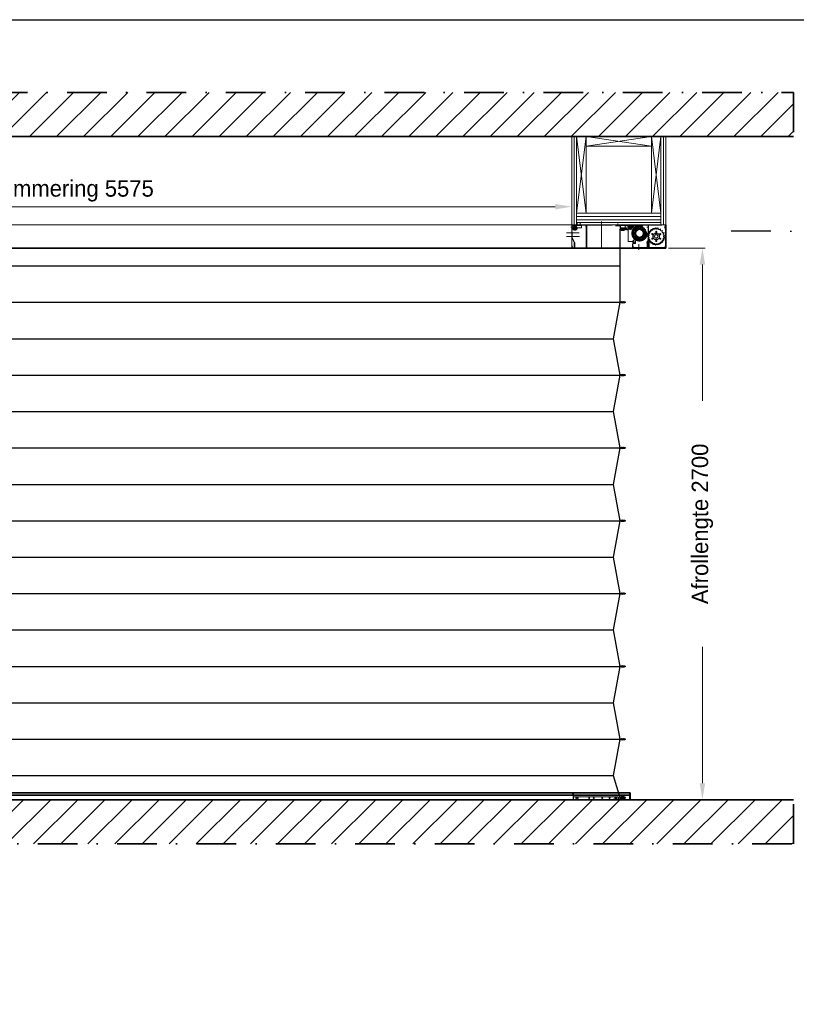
# Model space of a CAD drawing. Extents: x 50445 to 145605, y -10968 to 41989.
# Tile 83 of 256: x 54935 to 58989, y 36852 to 41989. Entities that reach past the tile are written whole.
import ezdxf

# ---------------------------------------------------------------- set-up
doc = ezdxf.new("R2010")
doc.units = 0
doc.header["$LTSCALE"] = 414.30304
doc.header["$MEASUREMENT"] = 0
doc.linetypes.add('DASHDOT', pattern=[1, 0.5, -0.25, 0, -0.25])
doc.linetypes.add('DASHED', pattern=[0.75, 0.5, -0.25])
doc.layers.get('0').update_dxf_attribs({"linetype": 'CONTINUOUS'})
doc.layers.get('Defpoints').update_dxf_attribs({"linetype": 'CONTINUOUS'})
for name, color, linetype, lineweight in [('BESCHRIFTUNG 025', 7, 'CONTINUOUS', 25), ('BLECH', 5, 'CONTINUOUS', 35), ('GEWEBE', 171, 'CONTINUOUS', 25), ('LIJN18', 30, 'CONTINUOUS', 18), ('PROMAT', 7, 'CONTINUOUS', 35), ('SCHRAFFUR WÄNDE', 34, 'CONTINUOUS', 18), ('STAHLBAU', 7, 'CONTINUOUS', 35), ('UNSICHTBARE', 7, 'DASHED', 18)]:
    doc.layers.add(name, color=color, linetype=linetype, lineweight=lineweight)
doc.dimstyles.get("Standard").update_dxf_attribs({"dimtxt": 0.18, "dimasz": 0.18, "dimexe": 0.18, "dimexo": 0.0625, "dimgap": 0.09, "dimtad": 0, "dimtih": 1, "dimtoh": 1, "dimdec": 4, "dimzin": 0, "dimdsep": 46, "dimtxsty": 'Standard', "dimcen": 0.09, "dimadec": 0, "dimazin": 0, "dimtfac": 1, "dimtdec": 4, "dimtofl": 0, "dimtmove": 0, "dimatfit": 3, "dimfxl": 1, "dimtolj": 1, "dimtzin": 0, "dimarcsym": 0})

# ---------------------------------------------------------------- blocks, each defined once
blk = doc.blocks.new('*D129')
at = {"layer": 'Defpoints', "color": 0, "linetype": 'Continuous', "lineweight": 0, "transparency": 16777216}
for p in [(58307.2, 40797.5), (58498.4, 37919.5), (58974.2, 37919.5)]:
    blk.add_point(p, dxfattribs=at)
at = {"layer": 'LIJN18', "color": 0, "linetype": 'Continuous', "lineweight": 0, "transparency": 16777216}
for p, q in [((58322.2, 40797.5), (58513.4, 40797.5)), ((58498.4, 40711.5), (58498.4, 39999.8)), ((58498.4, 38005.5), (58498.4, 38717.2)), ((58959.2, 37919.5), (58483.4, 37919.5))]:
    blk.add_line(p, q, dxfattribs=at)
for points in [[(58484, 40711.5), (58512.7, 40711.5), (58498.4, 40797.5)], [(58484, 38005.5), (58512.7, 38005.5), (58498.4, 37919.5)]]:
    blk.add_solid(points, dxfattribs=at)
at = {"layer": 'LIJN18', "color": 0, "linetype": 'Continuous', "lineweight": 0, "transparency": 16777216, "insert": (58498.4, 39358.5), "char_height": 86, "attachment_point": 5, "rotation": 90}
blk.add_mtext('\\A1;Afrollengte 2700', dxfattribs=at)
blk = doc.blocks.new('*D130')
at = {"layer": 'Defpoints', "color": 0, "linetype": 'Continuous', "lineweight": 0, "transparency": 16777216}
for p in [(51919.2, 41013.7), (51919.2, 40919.5), (57816.2, 40919.5)]:
    blk.add_point(p, dxfattribs=at)
at = {"layer": 'LIJN18', "color": 0, "linetype": 'Continuous', "lineweight": 0, "transparency": 16777216}
for p, q in [((51919.2, 40934.5), (51919.2, 41028.7)), ((57730.2, 41013.7), (52005.2, 41013.7)), ((57816.2, 40934.5), (57816.2, 41028.7))]:
    blk.add_line(p, q, dxfattribs=at)
for points in [[(52005.2, 41028), (52005.2, 40999.4), (51919.2, 41013.7)], [(57730.2, 41028), (57730.2, 40999.4), (57816.2, 41013.7)]]:
    blk.add_solid(points, dxfattribs=at)
at = {"layer": 'LIJN18', "color": 0, "linetype": 'Continuous', "lineweight": 0, "transparency": 16777216, "insert": (54867.7, 41096), "char_height": 86, "attachment_point": 5}
blk.add_mtext('\\A1;binnenzijde betimmering 5575', dxfattribs=at)

msp = doc.modelspace()

# ---------------------------------------------------------------- hatches: boundary and pattern name
at = {"layer": 'SCHRAFFUR WÄNDE'}
h = msp.add_hatch(dxfattribs=at)
h.set_pattern_fill('ANSI31', color=256, scale=32, style=0)
h.set_pattern_definition([(45, (47024.36, 29034.15), (-70.7107, 70.7107), [])])
h.paths.add_polyline_path([(58974.2, 41610.3), (50649.3, 41610.3), (50649.3, 41379.5), (58974.2, 41379.5)])
h = msp.add_hatch(dxfattribs=at)
h.set_pattern_fill('ANSI31', color=256, scale=32, style=0)
h.set_pattern_definition([(45, (47024.36, 28574.15), (-70.7107, 70.7107), [])])
h.paths.add_polyline_path([(50649.3, 37919.5), (50649.3, 37688.7), (58974.2, 37688.7), (58974.2, 37919.5)])

# ---------------------------------------------------------------- linework, layer by layer
at = {"linetype": 'Continuous', "lineweight": 0}
for p, q in [((57816.2, 40919.5), (57816.2, 41379.5)), ((57828.7, 40919.5), (57828.7, 41379.5)), ((57841.2, 40919.5), (57841.2, 41379.5)), ((57841.2, 41379.5), (57891.2, 40980.5)), ((57841.2, 40980.5), (57891.2, 41379.5)), ((57891.2, 40980.5), (57891.2, 41379.5)), ((57891.2, 41379.5), (57891.2, 41329.5)), ((57891.2, 41379.5), (58232.2, 41329.5)), ((57891.2, 41329.5), (58232.2, 41379.5)), ((58232.2, 41379.5), (58232.2, 40980.5)), ((58232.2, 41379.5), (58282.2, 40980.5)), ((58232.2, 40980.5), (58282.2, 41379.5)), ((58282.2, 40919.5), (58282.2, 41379.5)), ((58294.7, 40919.5), (58294.7, 41379.5)), ((58307.2, 40919.5), (58307.2, 41379.5)), ((57891.2, 41329.5), (58232.2, 41329.5)), ((57841.2, 40980.5), (58282.2, 40980.5)), ((57841.2, 40980.5), (57891.2, 40980.5)), ((57841.2, 40962.5), (58282.2, 40962.5)), ((51428.2, 40919.5), (58307.2, 40919.5)), ((57841.2, 40944.5), (58282.2, 40944.5)), ((57841.2, 40932), (58282.2, 40932))]:
    msp.add_line(p, q, dxfattribs=at)
msp.add_lwpolyline([(50444.8, 31714.2), (50444.8, 41989.4), (65294.8, 41989.4), (65294.8, 31714.2)], close=True)
at = {"layer": 'BESCHRIFTUNG 025', "linetype": 'DASHDOT'}
msp.add_line((59270.3, 40886.7), (58645.3, 40886.7), dxfattribs=at)
at = {"layer": 'BLECH'}
for p, q in [((57893.2, 40919.5), (57893.2, 40828.5)), ((57893.2, 40916.5), (57893.2, 40797.5)), ((58307.2, 40797.5), (58307.2, 40919.5)), ((58307.2, 40797.5), (51519.2, 40797.5)), ((58066.7, 40797.5), (58307.2, 40797.5)), ((58121.7, 37954.5), (51613.7, 37954.5)), ((58121.7, 37943.2), (51613.7, 37943.2)), ((58121.7, 37919.5), (51613.7, 37919.5)), ((58121.7, 37954.5), (58121.7, 37919.5))]:
    msp.add_line(p, q, dxfattribs=at)
at = {"layer": 'GEWEBE'}
for p, q in [((58066.7, 40894.9), (58066.8, 40704.9)), ((51668.6, 40704.9), (58066.9, 40704.9)), ((58066.9, 40704.9), (58066.9, 40514.9)), ((51668.6, 40514.9), (58066.9, 40514.9)), ((58066.9, 40514.9), (58033.4, 40324.9)), ((51702.1, 40324.9), (58033.4, 40324.9)), ((58033.4, 40324.9), (58066.9, 40134.9)), ((51668.6, 40134.9), (58066.9, 40134.9)), ((58066.9, 40134.9), (58032.9, 39944.9)), ((51702.1, 39944.9), (58033.4, 39944.9)), ((58032.9, 39944.9), (58066.9, 39754.9)), ((51668.6, 39754.9), (58066.9, 39754.9)), ((58066.9, 39754.9), (58032.9, 39564.9)), ((51702.1, 39564.9), (58033.4, 39564.9)), ((58032.9, 39564.9), (58066.9, 39374.9)), ((51668.6, 39374.9), (58066.9, 39374.9)), ((58066.9, 39374.9), (58032.9, 39184.9)), ((51702.1, 39184.9), (58033.4, 39184.9)), ((58032.9, 39184.9), (58066.9, 38994.9)), ((51668.6, 38994.9), (58066.9, 38994.9)), ((58066.9, 38994.9), (58032.9, 38804.9)), ((51702.1, 38804.9), (58033.4, 38804.9)), ((58032.9, 38804.9), (58066.9, 38614.9)), ((51668.6, 38614.9), (58066.9, 38614.9)), ((58066.9, 38614.9), (58032.9, 38424.9)), ((51702.1, 38424.9), (58033.4, 38424.9)), ((58032.9, 38424.9), (58066.9, 38234.9)), ((51668.6, 38234.9), (58066.9, 38234.9)), ((58066.9, 38234.9), (58032.9, 38044.9)), ((51702.1, 38044.9), (58033.4, 38044.9)), ((58032.9, 38044.9), (58067.5, 37930.4))]:
    msp.add_line(p, q, dxfattribs=at)
for centre in [(58081.7, 40894.9), (58081.9, 40514.9), (58081.9, 40134.9), (58081.9, 39754.9), (58081.9, 39374.9), (58081.9, 38994.9), (58081.9, 38614.9), (58081.9, 38234.9)]:
    msp.add_ellipse(centre, major_axis=(15, 0), ratio=0.266667, dxfattribs=at)
at = {"layer": 'PROMAT', "linetype": 'DASHDOT'}
for p, q in [((50623.8, 41610.3), (58974.2, 41610.3)), ((58974.2, 41610.3), (58974.2, 41379.5)), ((58974.2, 37688.7), (58974.2, 37919.5)), ((51299.3, 37688.7), (58974.2, 37688.7))]:
    msp.add_line(p, q, dxfattribs=at)
at = {"layer": 'PROMAT'}
for p, q in [((58974.2, 41379.5), (50623.8, 41379.5)), ((58974.2, 37919.5), (51299.3, 37919.5))]:
    msp.add_line(p, q, dxfattribs=at)
at = {"layer": 'STAHLBAU'}
for p, q in [((58074.2, 40896), (58074.2, 40895)), ((58088.7, 40896.5), (58074.7, 40896.5)), ((58088.4, 40895.9), (58075, 40895.9)), ((58075, 40895.9), (58075, 40893.9)), ((58088.4, 40895.9), (58088.4, 40893.9)), ((58089.2, 40896), (58089.2, 40895)), ((58074.3, 40894.9), (58074.2, 40895)), ((58074.3, 40894.9), (58074.2, 40894.7)), ((58074.2, 40894.7), (58074.2, 40893.7)), ((58074.7, 40893.2), (58076.4, 40893.2)), ((58075, 40893.9), (58076.4, 40893.9)), ((58076.4, 40893.9), (58076.4, 40893.2)), ((58088.4, 40893.9), (58086.9, 40893.9)), ((58086.9, 40893.9), (58086.9, 40893.2)), ((58088.7, 40893.2), (58086.9, 40893.2)), ((58089, 40894.9), (58089.2, 40895)), ((58089, 40894.9), (58089.2, 40894.7)), ((58089.2, 40894.7), (58089.2, 40893.7)), ((58074.4, 40515), (58074.4, 40516)), ((58074.6, 40514.9), (58074.4, 40515)), ((58074.6, 40514.9), (58074.4, 40514.7)), ((58074.4, 40513.7), (58074.4, 40514.7)), ((58074.9, 40516.5), (58076.7, 40516.5)), ((58074.9, 40513.2), (58088.9, 40513.2)), ((58075.2, 40513.9), (58075.2, 40515.9)), ((58075.2, 40515.9), (58076.7, 40515.9)), ((58075.2, 40513.9), (58088.6, 40513.9)), ((58076.7, 40515.9), (58076.7, 40516.5)), ((58088.9, 40516.5), (58087.2, 40516.5)), ((58087.2, 40515.9), (58087.2, 40516.5)), ((58088.6, 40515.9), (58087.2, 40515.9)), ((58088.6, 40513.9), (58088.6, 40515.9)), ((58089.3, 40514.9), (58089.4, 40515)), ((58089.3, 40514.9), (58089.4, 40514.7)), ((58089.4, 40515), (58089.4, 40516)), ((58089.4, 40513.7), (58089.4, 40514.7)), ((58074.4, 40135), (58074.4, 40136)), ((58074.6, 40134.9), (58074.4, 40135)), ((58074.6, 40134.9), (58074.4, 40134.7)), ((58074.4, 40133.7), (58074.4, 40134.7)), ((58074.9, 40136.5), (58076.7, 40136.5)), ((58074.9, 40133.2), (58088.9, 40133.2)), ((58075.2, 40133.9), (58075.2, 40135.9)), ((58075.2, 40135.9), (58076.7, 40135.9)), ((58075.2, 40133.9), (58088.6, 40133.9)), ((58076.7, 40135.9), (58076.7, 40136.5)), ((58088.9, 40136.5), (58087.2, 40136.5)), ((58087.2, 40135.9), (58087.2, 40136.5)), ((58088.6, 40135.9), (58087.2, 40135.9)), ((58088.6, 40133.9), (58088.6, 40135.9)), ((58089.3, 40134.9), (58089.4, 40135)), ((58089.3, 40134.9), (58089.4, 40134.7)), ((58089.4, 40135), (58089.4, 40136)), ((58089.4, 40133.7), (58089.4, 40134.7)), ((58074.4, 39755), (58074.4, 39756)), ((58074.6, 39754.9), (58074.4, 39755)), ((58074.6, 39754.9), (58074.4, 39754.7)), ((58074.4, 39753.7), (58074.4, 39754.7)), ((58074.9, 39756.5), (58076.7, 39756.5)), ((58074.9, 39753.2), (58088.9, 39753.2)), ((58075.2, 39753.9), (58075.2, 39755.9)), ((58075.2, 39755.9), (58076.7, 39755.9)), ((58075.2, 39753.9), (58088.6, 39753.9)), ((58076.7, 39755.9), (58076.7, 39756.5)), ((58088.9, 39756.5), (58087.2, 39756.5)), ((58087.2, 39755.9), (58087.2, 39756.5)), ((58088.6, 39755.9), (58087.2, 39755.9)), ((58088.6, 39753.9), (58088.6, 39755.9)), ((58089.3, 39754.9), (58089.4, 39755)), ((58089.3, 39754.9), (58089.4, 39754.7)), ((58089.4, 39755), (58089.4, 39756)), ((58089.4, 39753.7), (58089.4, 39754.7)), ((58074.4, 39375), (58074.4, 39376)), ((58074.6, 39374.9), (58074.4, 39375)), ((58074.6, 39374.9), (58074.4, 39374.7)), ((58074.4, 39373.7), (58074.4, 39374.7)), ((58074.9, 39376.5), (58076.7, 39376.5)), ((58074.9, 39373.2), (58088.9, 39373.2)), ((58075.2, 39373.9), (58075.2, 39375.9)), ((58075.2, 39375.9), (58076.7, 39375.9)), ((58075.2, 39373.9), (58088.6, 39373.9)), ((58076.7, 39375.9), (58076.7, 39376.5)), ((58088.9, 39376.5), (58087.2, 39376.5)), ((58087.2, 39375.9), (58087.2, 39376.5)), ((58088.6, 39375.9), (58087.2, 39375.9)), ((58088.6, 39373.9), (58088.6, 39375.9)), ((58089.3, 39374.9), (58089.4, 39375)), ((58089.3, 39374.9), (58089.4, 39374.7)), ((58089.4, 39375), (58089.4, 39376)), ((58089.4, 39373.7), (58089.4, 39374.7)), ((58074.4, 38995), (58074.4, 38996)), ((58074.6, 38994.9), (58074.4, 38995)), ((58074.6, 38994.9), (58074.4, 38994.7)), ((58074.4, 38993.7), (58074.4, 38994.7)), ((58074.9, 38996.5), (58076.7, 38996.5)), ((58075.2, 38993.9), (58075.2, 38995.9)), ((58075.2, 38995.9), (58076.7, 38995.9)), ((58076.7, 38995.9), (58076.7, 38996.5)), ((58088.9, 38996.5), (58087.2, 38996.5)), ((58087.2, 38995.9), (58087.2, 38996.5)), ((58088.6, 38995.9), (58087.2, 38995.9)), ((58088.6, 38993.9), (58088.6, 38995.9)), ((58089.3, 38994.9), (58089.4, 38995)), ((58089.3, 38994.9), (58089.4, 38994.7)), ((58089.4, 38995), (58089.4, 38996)), ((58089.4, 38993.7), (58089.4, 38994.7)), ((58074.9, 38993.2), (58088.9, 38993.2)), ((58075.2, 38993.9), (58088.6, 38993.9)), ((58074.4, 38615), (58074.4, 38616)), ((58074.6, 38614.9), (58074.4, 38615)), ((58074.6, 38614.9), (58074.4, 38614.7)), ((58074.4, 38613.7), (58074.4, 38614.7)), ((58074.9, 38616.5), (58076.7, 38616.5)), ((58074.9, 38613.2), (58088.9, 38613.2)), ((58075.2, 38613.9), (58075.2, 38615.9)), ((58075.2, 38615.9), (58076.7, 38615.9)), ((58075.2, 38613.9), (58088.6, 38613.9)), ((58076.7, 38615.9), (58076.7, 38616.5)), ((58088.9, 38616.5), (58087.2, 38616.5)), ((58087.2, 38615.9), (58087.2, 38616.5)), ((58088.6, 38615.9), (58087.2, 38615.9)), ((58088.6, 38613.9), (58088.6, 38615.9)), ((58089.3, 38614.9), (58089.4, 38615)), ((58089.3, 38614.9), (58089.4, 38614.7)), ((58089.4, 38615), (58089.4, 38616)), ((58089.4, 38613.7), (58089.4, 38614.7)), ((58074.4, 38235), (58074.4, 38236)), ((58074.6, 38234.9), (58074.4, 38235)), ((58074.6, 38234.9), (58074.4, 38234.7)), ((58074.4, 38233.7), (58074.4, 38234.7)), ((58074.9, 38236.5), (58076.7, 38236.5)), ((58074.9, 38233.2), (58088.9, 38233.2)), ((58075.2, 38233.9), (58075.2, 38235.9)), ((58075.2, 38235.9), (58076.7, 38235.9)), ((58075.2, 38233.9), (58088.6, 38233.9)), ((58076.7, 38235.9), (58076.7, 38236.5)), ((58088.9, 38236.5), (58087.2, 38236.5)), ((58087.2, 38235.9), (58087.2, 38236.5)), ((58088.6, 38235.9), (58087.2, 38235.9)), ((58088.6, 38233.9), (58088.6, 38235.9)), ((58089.3, 38234.9), (58089.4, 38235)), ((58089.3, 38234.9), (58089.4, 38234.7)), ((58089.4, 38235), (58089.4, 38236)), ((58089.4, 38233.7), (58089.4, 38234.7))]:
    msp.add_line(p, q, dxfattribs=at)
for centre, start, end in [((58074.7, 40896), 90, 180), ((58088.7, 40896), 0, 90), ((58074.7, 40893.7), 180, 270), ((58088.7, 40893.7), 270, 0), ((58074.9, 40516), 90, 180), ((58074.9, 40513.7), 180, 270), ((58088.9, 40516), 0, 90), ((58088.9, 40513.7), 270, 0), ((58074.9, 40136), 90, 180), ((58074.9, 40133.7), 180, 270), ((58088.9, 40136), 0, 90), ((58088.9, 40133.7), 270, 0), ((58074.9, 39756), 90, 180), ((58074.9, 39753.7), 180, 270), ((58088.9, 39756), 0, 90), ((58088.9, 39753.7), 270, 0), ((58074.9, 39376), 90, 180), ((58074.9, 39373.7), 180, 270), ((58088.9, 39376), 0, 90), ((58088.9, 39373.7), 270, 0), ((58074.9, 38996), 90, 180), ((58088.9, 38996), 0, 90), ((58074.9, 38993.7), 180, 270), ((58088.9, 38993.7), 270, 0), ((58074.9, 38616), 90, 180), ((58074.9, 38613.7), 180, 270), ((58088.9, 38616), 0, 90), ((58088.9, 38613.7), 270, 0), ((58074.9, 38236), 90, 180), ((58074.9, 38233.7), 180, 270), ((58088.9, 38236), 0, 90), ((58088.9, 38233.7), 270, 0)]:
    msp.add_arc(centre, 0.5, start, end, dxfattribs=at)
at = {"layer": 'UNSICHTBARE'}
for p, q in [((57811, 40906.5), (57817.2, 40906.5)), ((57813.9, 40906.5), (57819.2, 40906.5)), ((57816.2, 40919.5), (57817.2, 40919.5)), ((57816.2, 40919.5), (57816.2, 40799.5)), ((57816.9, 40919.5), (57816.9, 40799.5)), ((57817.2, 40919.5), (57817.2, 40799.5)), ((57817.2, 40917), (57817.2, 40899.5)), ((57817.2, 40899.5), (57819.2, 40899.5)), ((57846.6, 40901.5), (57817.7, 40901.5)), ((57819.2, 40916.5), (57819.2, 40899.5)), ((57819.2, 40910), (57825.2, 40916)), ((57819.2, 40892.5), (57819.2, 40910)), ((57819.7, 40919.5), (58068.2, 40919.5)), ((57820.2, 40917.5), (58068.2, 40917.5)), ((57825.2, 40916), (57866.7, 40916)), ((57834.2, 40914.5), (57834.2, 40889.1)), ((57839.7, 40917.5), (57839.7, 40916)), ((57839.7, 40917.5), (57866.7, 40917.5)), ((57841.7, 40903.5), (57841.7, 40892.5)), ((57841.7, 40903.5), (57866.7, 40903.5)), ((57845.2, 40917.5), (57845.2, 40932)), ((57845.2, 40916), (57845.2, 40919)), ((57860.2, 40917.5), (57860.2, 40931.9)), ((57860.2, 40916), (57860.2, 40919.7)), ((57866.7, 40917.5), (57866.7, 40903.5)), ((57890.2, 40909.4), (57890.2, 40920.3)), ((57971.7, 40797.5), (57971.7, 40936.8)), ((58046.2, 40917.7), (58046.2, 40911.3)), ((58071.2, 40917.5), (58048.2, 40917.5)), ((58048.2, 40917.5), (58048.2, 40914.5)), ((58071.2, 40914.5), (58048.2, 40914.5)), ((58051.7, 40916), (58051.7, 40917.5)), ((58101.7, 40917.5), (58051.7, 40917.5)), ((58101.7, 40916), (58051.7, 40916)), ((58057.7, 40925.7), (58057.7, 40914.2)), ((58057.7, 40916), (58057.7, 40919.7)), ((58068.2, 40917.5), (58072.1, 40917.5)), ((58068.2, 40908.5), (58071.2, 40908.5)), ((58069.2, 40916.5), (58069.2, 40900.5)), ((58069.2, 40900.5), (58071.2, 40900.5)), ((58071.2, 40917.5), (58078.7, 40919.5)), ((58071.2, 40917.5), (58071.2, 40903.5)), ((58071.2, 40916.5), (58071.2, 40900.5)), ((58071.2, 40914.5), (58078.7, 40916.5)), ((58101.7, 40903.5), (58071.2, 40903.5)), ((58072.2, 40899.5), (58104.7, 40899.5)), ((58072.2, 40897.5), (58104.7, 40897.5)), ((58074.2, 40896), (58074.2, 40895)), ((58088.7, 40896.5), (58074.7, 40896.5)), ((58088.4, 40895.9), (58075, 40895.9)), ((58075, 40895.9), (58075, 40893.9)), ((58078.7, 40919.5), (58302, 40919.5)), ((58078.7, 40916.5), (58306.2, 40916.5)), ((58081.7, 40893.3), (58081.7, 40899.5)), ((58088.4, 40895.9), (58088.4, 40893.9)), ((58089.2, 40896), (58089.2, 40895)), ((58094.7, 40912.5), (58099.7, 40917.5)), ((58094.7, 40899.5), (58094.7, 40912.5)), ((58094.7, 40899.5), (58098.7, 40899.5)), ((58098.7, 40900), (58104.7, 40900)), ((58098.7, 40900), (58098.7, 40899.5)), ((58099.7, 40917.5), (58144.2, 40917.5)), ((58101.7, 40914.5), (58101.7, 40917.5)), ((58130.2, 40914.5), (58101.7, 40914.5)), ((58101.7, 40899.5), (58101.7, 40903.5)), ((58101.7, 40899.5), (58105.7, 40899.5)), ((58101.7, 40892), (58101.7, 40897)), ((58101.7, 40897), (58104.7, 40897)), ((58104.7, 40900), (58104.7, 40897)), ((58104.7, 40897.5), (58104.7, 40899.5)), ((58134.1, 40906), (58105.2, 40906)), ((58105.7, 40895.5), (58105.7, 40899.5)), ((58130.2, 40895.5), (58105.7, 40895.5)), ((58121.7, 40919), (58121.7, 40893.6)), ((58130.2, 40903.5), (58130.2, 40916.5)), ((58130.2, 40914.5), (58130.2, 40895.5)), ((58130.2, 40903.5), (58161.6, 40903.5)), ((58142.5, 40899.1), (58143.2, 40899.8)), ((58142.5, 40899.1), (58144.8, 40894.8)), ((58143.2, 40899.8), (58147.7, 40897.9)), ((58144.2, 40917.5), (58144.2, 40914.5)), ((58144.2, 40914.5), (58160.2, 40914.5)), ((58147.2, 40886.1), (58160.2, 40899.1)), ((58153.3, 40907.4), (58154.2, 40907.8)), ((58153.3, 40907.4), (58153.9, 40902.6)), ((58154.2, 40907.8), (58157.6, 40904.5)), ((58160.2, 40899.1), (58160.2, 40914.5)), ((58170.2, 40898.5), (58161.6, 40903.5)), ((58166.3, 40911.3), (58165.1, 40906.6)), ((58166.3, 40911.3), (58167.3, 40911.4)), ((58167.3, 40911.4), (58169.3, 40907)), ((58170.2, 40898.5), (58180.4, 40898.5)), ((58179.9, 40910.2), (58177.1, 40906.3)), ((58179.9, 40910.2), (58180.8, 40910)), ((58180.4, 40898.5), (58194.2, 40884.7)), ((58180.8, 40910), (58181.1, 40905.2)), ((58192.1, 40904.3), (58188.1, 40901.7)), ((58192.9, 40903.7), (58191.5, 40899.1)), ((58192.1, 40904.3), (58192.9, 40903.7)), ((58216.2, 40906.5), (58208.4, 40906.5)), ((58215.2, 40919.5), (58215.2, 40799.5)), ((58215.2, 40919.5), (58216.2, 40919.5)), ((58215.6, 40919.5), (58215.6, 40799.5)), ((58216.2, 40919.5), (58216.2, 40799.5)), ((58216.2, 40811.5), (58216.2, 40918.5)), ((58306.2, 40918.5), (58216.2, 40918.5)), ((58240.5, 40900.2), (58241.4, 40900.6)), ((58240.5, 40900.2), (58240.6, 40895.5)), ((58241.4, 40900.6), (58244.6, 40897.1)), ((58253.6, 40903.3), (58252.3, 40898.8)), ((58254.6, 40903.4), (58253.6, 40903.3)), ((58254.6, 40903.4), (58256.5, 40899.1)), ((58266.9, 40902.5), (58264.4, 40898.5)), ((58267.9, 40902.3), (58266.9, 40902.5)), ((58267.9, 40902.3), (58268.5, 40897.6)), ((58279.5, 40897.7), (58275.9, 40894.7)), ((58279.5, 40897.7), (58280.4, 40897.2)), ((58280.4, 40897.2), (58279.6, 40892.6)), ((58307.2, 40906.5), (58299.4, 40906.5)), ((58302, 40916.5), (58302, 40919.5)), ((58303.2, 40916.5), (58303.2, 40896.5)), ((58303.2, 40896.5), (58306.2, 40896.5)), ((58305.2, 40918.5), (58305.2, 40799.5)), ((58306.2, 40918.5), (58306.2, 40799.5)), ((58306.2, 40918.5), (58307.2, 40918.5)), ((58306.2, 40916.5), (58306.2, 40806.5)), ((58306.6, 40918.5), (58306.6, 40799.5)), ((58307.2, 40918.5), (58307.2, 40799.5)), ((57788.7, 40877.6), (57854.9, 40877.6)), ((57788.8, 40857.6), (57856.4, 40857.6)), ((57819.2, 40882.6), (57817.2, 40882.6)), ((57817.2, 40882.6), (57817.2, 40853)), ((57817.4, 40852.2), (57829.5, 40826.2)), ((57818.6, 40853.5), (57818.6, 40882.6)), ((57818.6, 40853.5), (57830.4, 40825.4)), ((57819.2, 40892.5), (57841.7, 40892.5)), ((57819.2, 40853.5), (57819.2, 40882.6)), ((57831.5, 40826.6), (57819.4, 40852.6)), ((58073.7, 40890.2), (58073.7, 40892.2)), ((58089.7, 40892.2), (58073.7, 40892.2)), ((58089.7, 40890.2), (58073.7, 40890.2)), ((58074.3, 40894.9), (58074.2, 40895)), ((58074.3, 40894.9), (58074.2, 40894.7)), ((58074.2, 40894.7), (58074.2, 40893.7)), ((58074.7, 40893.2), (58076.4, 40893.2)), ((58075, 40893.9), (58076.4, 40893.9)), ((58076.4, 40893.9), (58076.4, 40893.2)), ((58088.4, 40893.9), (58086.9, 40893.9)), ((58086.9, 40893.9), (58086.9, 40893.2)), ((58088.7, 40893.2), (58086.9, 40893.2)), ((58089, 40894.9), (58089.2, 40895)), ((58089, 40894.9), (58089.2, 40894.7)), ((58089.2, 40894.7), (58089.2, 40893.7)), ((58089.7, 40890.2), (58089.7, 40892.2)), ((58101.7, 40892), (58111.7, 40892)), ((58111.7, 40832.5), (58111.7, 40892)), ((58133.2, 40875), (58137.8, 40876.6)), ((58133.2, 40874), (58133.2, 40875)), ((58133.2, 40874), (58137.8, 40872.4)), ((58156.2, 40854.1), (58135.2, 40833.1)), ((58135.5, 40887.4), (58135.9, 40888.3)), ((58135.5, 40887.4), (58139.2, 40884.3)), ((58135.5, 40861.6), (58139.2, 40864.7)), ((58135.9, 40860.7), (58135.5, 40861.6)), ((58135.9, 40888.3), (58140.7, 40888.2)), ((58135.9, 40860.7), (58140.7, 40860.8)), ((58142.5, 40850), (58144.8, 40854.2)), ((58143.2, 40849.2), (58142.5, 40850)), ((58143.2, 40849.2), (58147.7, 40851.1)), ((58147.2, 40886.1), (58147.2, 40839.7)), ((58153.3, 40841.6), (58153.9, 40846.4)), ((58154.2, 40841.2), (58157.6, 40844.5)), ((58156.2, 40854.1), (58164, 40850.5)), ((58164, 40850.5), (58181.8, 40850.5)), ((58180.8, 40839.1), (58181.1, 40843.9)), ((58181.8, 40850.5), (58194.2, 40862.9)), ((58192.1, 40844.7), (58188.1, 40847.3)), ((58192.9, 40845.3), (58191.5, 40849.9)), ((58195.5, 40873.5), (58191.6, 40880.2)), ((58192.9, 40845.3), (58192.1, 40844.7)), ((58194.2, 40884.7), (58194.2, 40862.9)), ((58199.1, 40875.6), (58195.2, 40882.3)), ((58201.4, 40894.4), (58196.7, 40893.4)), ((58201.4, 40854.6), (58196.7, 40855.6)), ((58201.9, 40893.6), (58198.9, 40889.8)), ((58201.9, 40855.5), (58198.9, 40859.2)), ((58201.4, 40894.4), (58201.9, 40893.6)), ((58201.9, 40855.5), (58201.4, 40854.6)), ((58206.5, 40881.8), (58201.7, 40882.5)), ((58206.5, 40867.2), (58201.7, 40866.5)), ((58206.7, 40880.8), (58202.5, 40878.4)), ((58206.7, 40868.2), (58202.5, 40870.6)), ((58206.5, 40881.8), (58206.7, 40880.8)), ((58206.7, 40868.2), (58206.5, 40867.2)), ((58212.4, 40859), (58216.8, 40860.6)), ((58212.4, 40858), (58212.4, 40859)), ((58212.4, 40858), (58216.8, 40856.4)), ((58214.3, 40871.3), (58214.6, 40872.2)), ((58214.3, 40871.3), (58218, 40868.4)), ((58214.3, 40845.7), (58218, 40848.6)), ((58214.6, 40844.8), (58214.3, 40845.7)), ((58214.6, 40872.2), (58219.3, 40872.5)), ((58214.6, 40844.8), (58219.3, 40844.5)), ((58220, 40883.4), (58220.5, 40884.3)), ((58220, 40883.4), (58222.7, 40879.6)), ((58220.5, 40884.3), (58225.1, 40883.1)), ((58229, 40893.4), (58229.8, 40894)), ((58229, 40893.4), (58230.5, 40888.9)), ((58229.8, 40894), (58233.8, 40891.6)), ((58247.4, 40856), (58247.4, 40861)), ((58247.4, 40861), (58249.6, 40861)), ((58247.4, 40856), (58249.6, 40856)), ((58250.3, 40865.9), (58254.6, 40868.4)), ((58250.3, 40865.9), (58251.4, 40864)), ((58250.3, 40851.1), (58251.4, 40853)), ((58254.6, 40848.6), (58250.3, 40851.1)), ((58254.6, 40868.4), (58255.7, 40866.5)), ((58254.6, 40848.6), (58255.7, 40850.5)), ((58260.3, 40868.4), (58259.2, 40866.5)), ((58260.3, 40848.6), (58259.2, 40850.5)), ((58260.3, 40868.4), (58264.6, 40865.9)), ((58264.6, 40851.1), (58260.3, 40848.6)), ((58264.6, 40865.9), (58263.5, 40864)), ((58264.6, 40851.1), (58263.5, 40853)), ((58267.4, 40861), (58265.2, 40861)), ((58267.4, 40856), (58265.2, 40856)), ((58267.4, 40861), (58267.4, 40856)), ((58290.1, 40889.5), (58285.7, 40887.7)), ((58290.7, 40888.7), (58288.6, 40884.5)), ((58290.1, 40889.5), (58290.7, 40888.7)), ((58297.7, 40878.5), (58293.1, 40878)), ((58298.2, 40877.6), (58294.9, 40874.2)), ((58301.8, 40865.7), (58297.2, 40866.7)), ((58301.8, 40851.3), (58297.2, 40850.4)), ((58297.7, 40878.5), (58298.2, 40877.6)), ((58302, 40864.7), (58297.9, 40862.4)), ((58302, 40852.3), (58297.9, 40854.6)), ((58301.8, 40865.7), (58302, 40864.7)), ((58302, 40852.3), (58301.8, 40851.3)), ((57817.3, 40808.5), (57818.3, 40808.7)), ((57819.2, 40799.7), (57817.3, 40808.5)), ((57819.5, 40799.8), (57817.7, 40808.6)), ((57820.2, 40799.9), (57818.3, 40808.7)), ((57829.7, 40825.4), (57829.7, 40799)), ((57829.7, 40799), (57831.7, 40799)), ((57830.4, 40825.4), (57830.4, 40799)), ((57831.7, 40799), (57831.7, 40825.8)), ((58111.7, 40832.5), (58136.2, 40832.5)), ((58134.2, 40797.5), (58120.2, 40797.5)), ((58134.2, 40818.5), (58135.2, 40818.5)), ((58134.2, 40799.5), (58134.2, 40818.5)), ((58134.9, 40799.5), (58134.9, 40818.5)), ((58135.2, 40806.5), (58135.2, 40833.1)), ((58135.2, 40799.5), (58135.2, 40818.5)), ((58140.2, 40801.5), (58135.2, 40806.5)), ((58136.2, 40832.5), (58136.2, 40822.5)), ((58136.2, 40822.5), (58137.2, 40821.5)), ((58214.2, 40798.5), (58136.2, 40798.5)), ((58214.2, 40798.2), (58136.2, 40798.2)), ((58214.2, 40797.5), (58136.2, 40797.5)), ((58137.2, 40821.5), (58149.2, 40821.5)), ((58140.2, 40801.5), (58140.2, 40798.5)), ((58210.2, 40801.5), (58140.2, 40801.5)), ((58140.2, 40798.5), (58210.2, 40798.5)), ((58147.2, 40839.7), (58149.2, 40831.5)), ((58149.2, 40831.5), (58149.2, 40821.5)), ((58150.2, 40801.5), (58150.2, 40794.9)), ((58150.2, 40801.5), (58150.2, 40794.9)), ((58154.2, 40841.2), (58153.3, 40841.6)), ((58166.3, 40837.7), (58165.1, 40842.4)), ((58165.8, 40787.7), (58165.8, 40818.5)), ((58167.3, 40837.6), (58166.3, 40837.7)), ((58167.3, 40837.6), (58169.3, 40842)), ((58179.9, 40838.8), (58177.1, 40842.7)), ((58180.8, 40839.1), (58179.9, 40838.8)), ((58200.2, 40801.5), (58200.2, 40794.9)), ((58200.2, 40801.5), (58200.2, 40794.9)), ((58216.2, 40825.5), (58207.1, 40825.5)), ((58210.2, 40831.5), (58215.2, 40836.5)), ((58210.2, 40831.5), (58210.2, 40798.5)), ((58215.2, 40836.5), (58220.2, 40831.5)), ((58216.2, 40799.5), (58216.2, 40811.5)), ((58217.2, 40811.5), (58216.2, 40811.5)), ((58216.9, 40811.5), (58216.9, 40799.5)), ((58217.2, 40811.5), (58217.2, 40799.5)), ((58218.2, 40798.5), (58305.2, 40798.5)), ((58218.2, 40798.2), (58305.2, 40798.2)), ((58218.2, 40797.5), (58305.2, 40797.5)), ((58220, 40833.6), (58222.7, 40837.4)), ((58220.5, 40832.7), (58220, 40833.6)), ((58220.2, 40798.5), (58220.2, 40831.5)), ((58220.2, 40801.5), (58238.2, 40801.5)), ((58220.2, 40798.5), (58277.2, 40798.5)), ((58220.5, 40832.7), (58225.1, 40833.9)), ((58229, 40823.6), (58230.5, 40828.1)), ((58229.8, 40823), (58229, 40823.6)), ((58229.8, 40823), (58233.8, 40825.5)), ((58230.2, 40801.5), (58230.2, 40794.9)), ((58230.2, 40801.5), (58230.2, 40794.9)), ((58238.2, 40801.5), (58274.2, 40801.5)), ((58240.5, 40816.8), (58240.6, 40821.5)), ((58241.4, 40816.4), (58240.5, 40816.8)), ((58241.4, 40816.4), (58244.6, 40820)), ((58253.6, 40813.7), (58252.3, 40818.2)), ((58254.6, 40813.6), (58253.6, 40813.7)), ((58254.6, 40813.6), (58256.5, 40817.9)), ((58266.9, 40814.5), (58264.4, 40818.5)), ((58267.9, 40814.7), (58266.9, 40814.5)), ((58267.9, 40814.7), (58268.5, 40819.4)), ((58274.2, 40801.5), (58301.2, 40801.5)), ((58279.5, 40819.3), (58275.9, 40822.3)), ((58277.2, 40798.5), (58301.2, 40798.5)), ((58280.4, 40819.8), (58279.5, 40819.3)), ((58280.4, 40819.8), (58279.6, 40824.4)), ((58281.2, 40801.5), (58281.2, 40794.9)), ((58281.2, 40801.5), (58281.2, 40794.9)), ((58290.1, 40827.5), (58285.7, 40829.3)), ((58290.7, 40828.3), (58288.6, 40832.5)), ((58290.7, 40828.3), (58290.1, 40827.5)), ((58297.7, 40838.5), (58293.1, 40839)), ((58298.2, 40839.4), (58294.9, 40842.8)), ((58298.2, 40839.4), (58297.7, 40838.5)), ((58301.2, 40801.5), (58306.2, 40806.5)), ((58301.2, 40801.5), (58301.2, 40798.5)), ((58305.2, 40799.5), (58306.2, 40799.5)), ((57819.8, 37951.5), (57821.5, 37943.2)), ((57821.2, 37951.8), (57823, 37943.5)), ((57821.5, 37943.2), (57823, 37943.5)), ((57823.2, 37952), (57823.2, 37922)), ((57824.7, 37952), (57824.7, 37922)), ((57825.7, 37921), (58117.7, 37921)), ((57825.7, 37919.5), (58117.7, 37919.5)), ((57826.2, 37934.5), (57826.2, 37919.5)), ((58055.5, 37934.5), (57828, 37934.5)), ((58063, 37923), (58033.2, 37923)), ((58033.2, 37923), (58033.2, 37921)), ((58063, 37922.3), (58033.2, 37922.3)), ((58063, 37921), (58033.2, 37921)), ((58048.2, 37923), (58048.2, 37918.1)), ((58060.5, 37921), (58060.5, 37929.5)), ((58071.2, 37927.6), (58063.5, 37923.1)), ((58071.9, 37926.4), (58063.8, 37922.6)), ((58072.2, 37925.9), (58064.5, 37921.4)), ((58072.7, 37928), (58095.9, 37928)), ((58072.7, 37926.7), (58095.9, 37926.7)), ((58072.7, 37926), (58095.9, 37926)), ((58073.9, 37935.3), (58089.9, 37935.3)), ((58073.9, 37935.3), (58073.9, 37933.3)), ((58073.9, 37933.3), (58089.9, 37933.3)), ((58074.4, 37930.8), (58074.4, 37931.8)), ((58074.4, 37930.8), (58074.4, 37931.8)), ((58074.6, 37930.7), (58074.4, 37930.8)), ((58074.6, 37930.7), (58074.4, 37930.8)), ((58074.6, 37930.7), (58074.4, 37930.5)), ((58074.6, 37930.7), (58074.4, 37930.5)), ((58074.4, 37929.5), (58074.4, 37930.5)), ((58074.4, 37929.5), (58074.4, 37930.5)), ((58074.9, 37932.3), (58076.7, 37932.3)), ((58074.9, 37932.3), (58076.7, 37932.3)), ((58074.9, 37929), (58088.9, 37929)), ((58074.9, 37929), (58088.9, 37929)), ((58075.2, 37929.7), (58075.2, 37931.7)), ((58075.2, 37931.7), (58076.7, 37931.7)), ((58075.2, 37929.7), (58075.2, 37931.7)), ((58075.2, 37931.7), (58076.7, 37931.7)), ((58075.2, 37929.7), (58088.6, 37929.7)), ((58075.2, 37929.7), (58088.6, 37929.7)), ((58076.7, 37931.7), (58076.7, 37932.3)), ((58076.7, 37931.7), (58076.7, 37932.3)), ((58081.9, 37938), (58081.9, 37914.5)), ((58088.9, 37932.3), (58087.2, 37932.3)), ((58087.2, 37931.7), (58087.2, 37932.3)), ((58088.9, 37932.3), (58087.2, 37932.3)), ((58087.2, 37931.7), (58087.2, 37932.3)), ((58088.6, 37931.7), (58087.2, 37931.7)), ((58088.6, 37931.7), (58087.2, 37931.7)), ((58088.6, 37929.7), (58088.6, 37931.7)), ((58088.6, 37929.7), (58088.6, 37931.7)), ((58089.3, 37930.7), (58089.4, 37930.8)), ((58089.3, 37930.7), (58089.4, 37930.8)), ((58089.3, 37930.7), (58089.4, 37930.5)), ((58089.3, 37930.7), (58089.4, 37930.5)), ((58089.4, 37930.8), (58089.4, 37931.8)), ((58089.4, 37930.8), (58089.4, 37931.8)), ((58089.4, 37929.5), (58089.4, 37930.5)), ((58089.4, 37929.5), (58089.4, 37930.5)), ((58089.9, 37935.3), (58089.9, 37933.3)), ((58095.9, 37928), (58095.9, 37926)), ((58118.7, 37922), (58118.7, 37952)), ((58120.2, 37922), (58120.2, 37952)), ((58122.2, 37951.8), (58120.4, 37943.5)), ((58121.9, 37943.2), (58120.4, 37943.5)), ((58123.7, 37951.5), (58121.9, 37943.2))]:
    msp.add_line(p, q, dxfattribs=at)
at = {"layer": 'UNSICHTBARE', "linetype": 'DASHED'}
for p, q in [((58130.2, 40916.5), (58130.2, 40917.5)), ((58130.2, 40917.5), (58145.2, 40917.5)), ((58145.2, 40917.5), (58145.2, 40919.5)), ((58236.9, 40801.5), (58236.9, 40798.5)), ((58277.2, 40801.5), (58277.2, 40798.5)), ((57826.2, 37934.5), (58053.2, 37934.5)), ((58058.2, 37929.5), (58058.2, 37919.5))]:
    msp.add_line(p, q, dxfattribs=at)
at = {"layer": 'UNSICHTBARE'}
for centre, radius in [((57834.2, 40901.5), 10), ((57834.2, 40901.5), 8), ((57834.2, 40901.5), 6), ((57834.2, 40901.5), 5), ((58121.7, 40906), 10), ((58121.7, 40906), 8), ((58121.7, 40906), 6), ((58121.7, 40906), 5), ((58170.2, 40874.5), 40), ((58137.2, 40911.5), 2.5), ((58137.2, 40911.5), 2.5), ((58170.2, 40874.5), 34.6), ((58153.6, 40898.3), 8), ((58170.2, 40874.5), 21.2), ((58170.2, 40874.5), 21.1), ((58170.2, 40874.5), 21), ((58153.6, 40898.3), 3), ((58153.6, 40898.3), 2.5), ((58156.5, 40898.3), 2.5), ((58184, 40898.3), 2.5), ((58257.4, 40858.5), 42.6), ((58142.7, 40874.5), 2.5), ((58158, 40848.2), 8), ((58170.2, 40874.5), 19.5), ((58156.5, 40850.7), 2.5), ((58158, 40848.2), 3), ((58158, 40848.2), 2.5), ((58184, 40850.7), 2.5), ((58199.1, 40877), 8), ((58199.1, 40877), 3), ((58199.1, 40877), 2.5), ((58206.1, 40871.4), 5), ((58236.6, 40870.5), 3), ((58236.6, 40846.5), 3), ((58257.4, 40858.5), 17.2), ((58257.4, 40882.5), 3), ((58257.4, 40875), 2.5), ((58257.4, 40842), 2.5), ((58278.2, 40870.5), 3), ((58278.2, 40846.5), 3), ((58142.2, 40828.5), 2.6), ((58142.2, 40828.5), 2.5), ((58257.4, 40834.5), 3), ((57848, 37928.5), 2.6), ((57931.3, 37928.5), 2.6), ((58014.2, 37928.5), 2.6), ((58047.5, 37928.5), 2.6)]:
    msp.add_circle(centre, radius, dxfattribs=at)
at = {"layer": 'UNSICHTBARE', "linetype": 'DASHED'}
for radius in [25, 23.5]:
    msp.add_circle((58170.2, 40874.5), radius, dxfattribs=at)
at = {"layer": 'UNSICHTBARE'}
for centre, radius, start, end in [((57819.7, 40917), 2.5, 90, 180), ((57820.2, 40916.5), 1, 90, 180), ((58068.2, 40916.5), 3, 0, 90), ((58068.2, 40916.5), 1, 0, 90), ((58072.2, 40900.5), 3, 180, 270), ((58072.2, 40900.5), 1, 180, 270), ((58074.7, 40896), 0.5, 90, 180), ((58088.7, 40896), 0.5, 0, 90), ((58149.4, 40902.1), 4.5, 247.207, 6.9107), ((58160.8, 40907.7), 4.5, 226.0305, 345.7342), ((58173.4, 40908.9), 4.5, 204.854, 324.5578), ((58185.6, 40905.4), 4.5, 183.6775, 303.3813), ((58195.8, 40897.8), 4.5, 162.5011, 282.2048), ((58236.1, 40895.4), 4.5, 238.7689, 1.2311), ((58247.9, 40900), 4.5, 221.626, 344.0883), ((58260.6, 40901), 4.5, 204.4831, 326.9454), ((58273, 40898.2), 4.5, 187.3403, 309.8026), ((57819.2, 40853), 2, 180, 205), ((57821.2, 40853.5), 2, 180, 205), ((58074.7, 40893.7), 0.5, 180, 270), ((58088.7, 40893.7), 0.5, 270, 0), ((58136.3, 40880.9), 4.5, 289.5599, 49.2636), ((58136.3, 40868.2), 4.5, 310.7364, 70.4401), ((58140.8, 40892.7), 4.5, 268.3834, 28.0872), ((58140.8, 40856.3), 4.5, 331.9128, 91.6166), ((58149.4, 40846.9), 4.5, 353.0893, 112.793), ((58160.8, 40841.3), 4.5, 14.2658, 133.9695), ((58173.4, 40840.1), 4.5, 35.4422, 155.146), ((58185.6, 40843.6), 4.5, 56.6187, 176.3225), ((58193.4, 40881.3), 2.1, 30, 210), ((58195.8, 40851.2), 4.5, 77.7952, 197.4989), ((58197.3, 40874.5), 2.1, 210, 30), ((58202.4, 40887), 4.5, 141.3246, 261.0283), ((58202.4, 40862), 4.5, 98.9717, 218.6754), ((58204.8, 40874.5), 4.5, 120.1481, 239.8519), ((58215.3, 40864.9), 4.5, 290.1974, 52.6597), ((58215.3, 40852.2), 4.5, 307.3403, 69.8026), ((58219, 40877), 4.5, 273.0546, 35.5169), ((58219, 40840), 4.5, 324.4831, 86.9454), ((58226.2, 40887.5), 4.5, 255.9117, 18.374), ((58257.4, 40858.5), 8.2, 137.7508, 162.2492), ((58257.4, 40858.5), 8.2, 197.7508, 222.2492), ((58257.4, 40858.5), 8.2, 77.7508, 102.2492), ((58257.4, 40858.5), 8.2, 257.7508, 282.2492), ((58257.4, 40858.5), 8.2, 17.7508, 42.2492), ((58257.4, 40858.5), 8.2, 317.7508, 342.2492), ((58284, 40891.8), 4.5, 170.1974, 292.6597), ((58292.6, 40882.5), 4.5, 153.0546, 275.5169), ((58298.1, 40871.1), 4.5, 135.9117, 258.374), ((58298.1, 40845.9), 4.5, 101.626, 224.0883), ((58300, 40858.5), 4.5, 118.7689, 241.2311), ((57818.2, 40799.5), 2, 180, 12), ((57818.2, 40799.5), 1.33, 180, 12), ((57818.2, 40799.5), 1, 180, 12), ((57827.7, 40825.4), 2, 0, 25), ((57829.7, 40825.8), 2, 0, 25), ((58136.2, 40799.5), 2, 180, 270), ((58136.2, 40799.5), 1.33, 180, 270), ((58136.2, 40799.5), 1, 180, 270), ((58214.2, 40799.5), 1.33, 270, 0), ((58214.2, 40799.5), 2, 270, 0), ((58214.2, 40799.5), 1, 270, 0), ((58218.2, 40799.5), 2, 180, 270), ((58218.2, 40799.5), 1.33, 180, 270), ((58218.2, 40799.5), 1, 180, 270), ((58226.2, 40829.5), 4.5, 341.626, 104.0883), ((58236.1, 40821.6), 4.5, 358.7689, 121.2311), ((58247.9, 40817), 4.5, 15.9117, 138.374), ((58260.6, 40816), 4.5, 33.0546, 155.5169), ((58273, 40818.8), 4.5, 50.1974, 172.6597), ((58284, 40825.2), 4.5, 67.3403, 189.8026), ((58292.6, 40834.5), 4.5, 84.4831, 206.9454), ((58305.2, 40799.5), 1, 270, 0), ((58305.2, 40799.5), 1.33, 270, 0), ((58305.2, 40799.5), 2, 270, 0), ((57822.2, 37952), 2.5, 90, 192), ((57822.2, 37952), 1, 90, 192), ((57822.2, 37952), 2.5, 0, 90), ((57822.2, 37952), 1, 0, 90), ((57825.7, 37922), 2.5, 180, 270), ((57825.7, 37922), 1, 180, 270), ((58055.5, 37929.5), 5, 0, 90), ((58063, 37924), 1, 270, 300), ((58063, 37924), 1.67, 270, 300), ((58063, 37924), 3, 270, 300), ((58072.7, 37925), 3, 90, 120), ((58072.7, 37925), 1.67, 90, 120), ((58072.7, 37925), 1, 90, 120), ((58074.9, 37931.8), 0.5, 90, 180), ((58074.9, 37931.8), 0.5, 90, 180), ((58074.9, 37929.5), 0.5, 180, 270), ((58074.9, 37929.5), 0.5, 180, 270), ((58088.9, 37931.8), 0.5, 0, 90), ((58088.9, 37931.8), 0.5, 0, 90), ((58088.9, 37929.5), 0.5, 270, 0), ((58088.9, 37929.5), 0.5, 270, 0), ((58117.7, 37922), 2.5, 270, 0), ((58117.7, 37922), 1, 270, 0), ((58121.2, 37952), 2.5, 90, 180), ((58121.2, 37952), 1, 90, 180), ((58121.2, 37952), 2.5, 348, 90), ((58121.2, 37952), 1, 348, 90)]:
    msp.add_arc(centre, radius, start, end, dxfattribs=at)
at = {"layer": 'UNSICHTBARE', "linetype": 'DASHED'}
msp.add_arc((58053.2, 37929.5), 5, 0, 90, dxfattribs=at)
for centre in [(57839.3, 37928.5), (57907.7, 37928.5), (57975.7, 37928.5), (58044, 37928.5)]:
    msp.add_ellipse(centre, major_axis=(0, -3), ratio=0.707107, dxfattribs=at)
at = {"layer": 'UNSICHTBARE'}
msp.add_ellipse((58082.4, 37931.1), major_axis=(15, 0.7), ratio=0.133556, dxfattribs=at)
for p in [(58137.2, 40911.5), (58153.6, 40898.3), (58158, 40848.2), (58199.1, 40877), (58142.2, 40828.5)]:
    msp.add_point(p, dxfattribs=at)

# ---------------------------------------------------------------- dimensions: what is measured, and where the dimension line sits
at = {"layer": 'LIJN18', "linetype": 'Continuous', "lineweight": 0}
dim = msp.add_linear_dim(base=(51919.2, 41013.7), p1=(57816.2, 40919.5), p2=(51919.2, 40919.5), text='binnenzijde betimmering 5575', dimstyle='Standard', override={"dimtxt": 86, "dimasz": 86, "dimexe": 15, "dimexo": 15, "dimgap": 25, "dimtad": 1, "dimdec": 0, "dimdsep": 0, "dimpost": '<>', "dimlwd": 0, "dimlwe": 0}, dxfattribs=at)
dim.commit()
dim.dimension.update_dxf_attribs({"geometry": '*D130', "text_midpoint": (54867.7, 41096)})
dim = msp.add_linear_dim(base=(58498.4, 37919.5), p1=(58307.2, 40797.5), p2=(58974.2, 37919.5), angle=90, text='Afrollengte 2700', dimstyle='Standard', override={"dimtxt": 86, "dimasz": 86, "dimexe": 15, "dimexo": 15, "dimgap": 25, "dimtad": 1, "dimdec": 0, "dimdsep": 0, "dimpost": '<>', "dimlwd": 0, "dimlwe": 0}, dxfattribs=at)
dim.commit()
dim.dimension.update_dxf_attribs({"geometry": '*D129', "text_midpoint": (58498.4, 39358.5), "text_rotation": 90})

doc.saveas('drawing.dxf')
